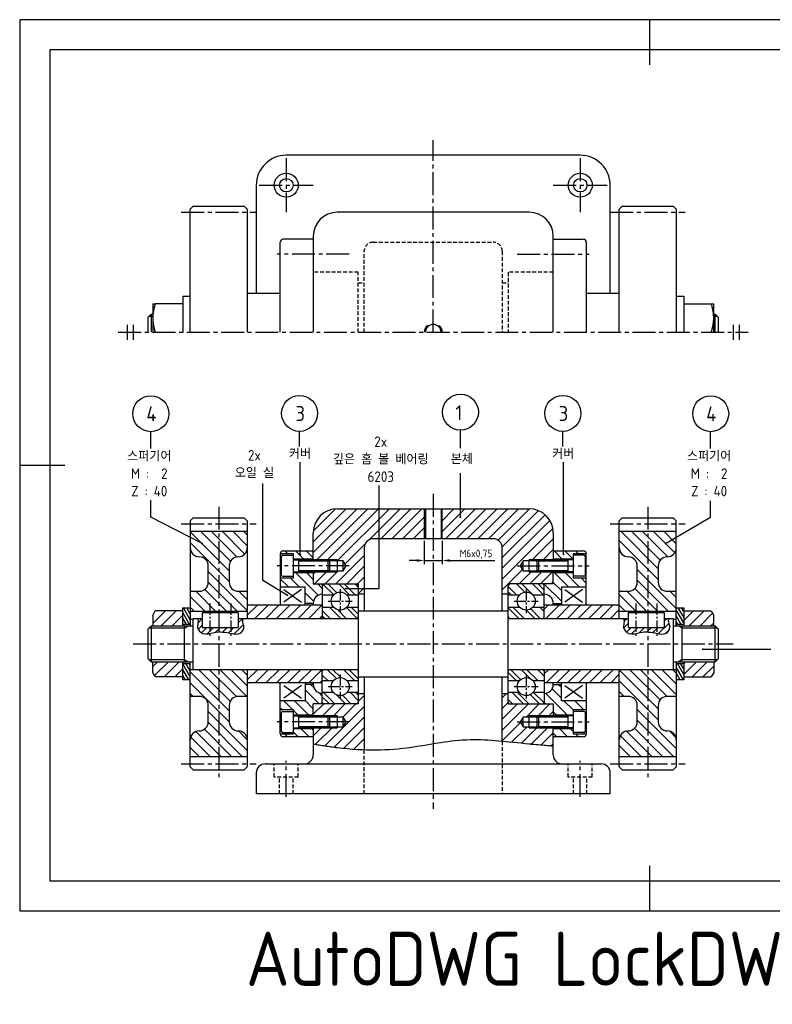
# Model space of a CAD drawing. Header units: millimetres. Extents: x 0 to 604, y -31 to 297.
# Tile 1 of 2: x 0 to 251, y -31 to 297. Entities that reach past the tile are written whole.
import ezdxf
from ezdxf.enums import TextEntityAlignment as Align

# ---------------------------------------------------------------- set-up
doc = ezdxf.new("R2010")
doc.units = ezdxf.units.MM
doc.header["$LTSCALE"] = 0.4
doc.linetypes.add('CENTER2', pattern=[28.575, 19.05, -3.175, 3.175, -3.175])
doc.linetypes.add('HIDDEN2', pattern=[4.7625, 3.175, -1.5875])
for name, color, linetype in [('가는선', 1, 'Continuous'), ('문자', 2, 'Continuous'), ('숨은선', 2, 'HIDDEN2'), ('외형선', 3, 'Continuous'), ('윤곽선', 5, 'Continuous'), ('중심선', 1, 'CENTER2')]:
    doc.layers.add(name, color=color, linetype=linetype)
doc.styles.get("Standard").update_dxf_attribs({"font": 'isocp.shx', "bigfont": 'whgtxt.shx'})
doc.dimstyles.new('ISO-25', dxfattribs={"dimtxt": 2.5, "dimasz": 2.5, "dimexe": 1.25, "dimexo": 0.625, "dimtad": 1, "dimdec": 4, "dimtxsty": 'Standard', "dimcen": 2.5, "dimadec": 4, "dimazin": 2, "dimtfac": 1, "dimtdec": 4, "dimtmove": 0, "dimatfit": 3, "dimfxl": 0, "dimarcsym": 0})
pattern_1 = [(135, (-563.7092, -13.001), (-2.694077, -2.694077), []), (135, (-563.7092, -11.205), (-2.694077, -2.694077), [])]
pattern_2 = [(45, (-563.7092, -13.001), (-1.796051, 1.796051), [])]
pattern_3 = [(45, (-563.7092, -13.001), (-1.122532, 1.122532), [])]

# ---------------------------------------------------------------- blocks, each defined once
blk = doc.blocks.new('*D4')
at = {"color": 0, "lineweight": -2, "transparency": 16777216}
for p, q in [((134.87, 123.38), (134.87, 115.53)), ((140.87, 123.38), (140.87, 115.53)), ((132.37, 116.78), (129.87, 116.78)), ((134.87, 116.78), (140.87, 116.78)), ((143.37, 116.78), (158.35, 116.78))]:
    blk.add_line(p, q, dxfattribs=at)
at = {"color": 0, "transparency": 16777216}
for points in [[(132.37, 117.2), (132.37, 116.36), (134.87, 116.78)], [(143.37, 117.2), (143.37, 116.36), (140.87, 116.78)]]:
    blk.add_solid(points, dxfattribs=at)
at = {"layer": 'Defpoints', "color": 0, "transparency": 16777216}
for p in [(134.87, 124.01), (140.87, 124.01), (140.87, 116.78)]:
    blk.add_point(p, dxfattribs=at)
at = {"color": 0, "transparency": 16777216, "insert": (152.11, 118.84), "char_height": 2.5, "attachment_point": 5}
blk.add_mtext('M6x0,75', dxfattribs=at)
blk = doc.blocks.new('_DotSmall')
at = {"color": 0, "linetype": 'ByBlock', "const_width": 0.5}
blk.add_lwpolyline([(-0.0625, 0, 1), (0.0625, 0, 1)], format="xyb", close=True, dxfattribs=at)
blk = doc.blocks.new('*U3')
at = {"layer": '가는선'}
h = blk.add_hatch(dxfattribs=at)
h.set_pattern_fill('ANSI31', color=256, scale=0.8)
edge = h.paths.add_edge_path()
edge.add_line((114.86754, 72.50577), (112.86754, 72.50577))
edge.add_line((112.86754, 72.50577), (112.86754, 69.00577))
edge.add_line((112.86754, 69.00577), (97.86754, 69.00577))
edge.add_line((97.86754, 69.00577), (97.86754, 65.00577))
edge.add_line((97.86754, 65.00577), (102.83812, 65.00577))
edge.add_line((102.83812, 65.00577), (105.86754, 65.00577))
edge.add_line((105.86754, 65.00577), (105.86754, 64.62677))
edge.add_line((105.86754, 64.62677), (107.86754, 64.62677))
edge.add_line((107.86754, 64.62677), (108.84153, 63.00577))
edge.add_line((108.84153, 63.00577), (107.86754, 61.38477))
edge.add_line((107.86754, 61.38477), (105.86754, 61.38477))
edge.add_line((105.86754, 61.38477), (105.86754, 61.00577))
edge.add_line((105.86754, 61.00577), (97.86754, 61.00577))
edge.add_line((97.86754, 61.00577), (97.86754, 55.51871))
edge.add_spline(control_points=[(97.86754, 55.51871), (97.86754, 55.51871), (97.91641, 55.51072), (98.19633, 55.46512), (98.54491, 55.40828), (99.5062, 55.25421), (100.09275, 55.16104), (101.38936, 54.96178), (102.07336, 54.85917), (103.40552, 54.66856), (104.03324, 54.58197), (104.89599, 54.46896), (105.1181, 54.44038), (105.46527, 54.39657), (105.58976, 54.38103), (105.76539, 54.35936), (105.81646, 54.35308), (105.86754, 54.34684)], knot_values=[9.082205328, 9.082205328, 9.082205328, 9.082205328, 9.236153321, 9.236153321, 9.523112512, 9.523112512, 9.790940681, 9.790940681, 10.030859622, 10.030859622, 10.227233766, 10.227233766, 10.294760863, 10.294760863, 10.33241968, 10.33241968, 10.347854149, 10.347854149, 10.347854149, 10.347854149], degree=3, periodic=0)
edge.add_spline(control_points=[(105.86754, 54.34684), (109.08463, 53.95358), (112.04542, 53.71341), (114.86754, 53.6114)], knot_values=[8.085874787, 8.085874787, 8.085874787, 8.085874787, 9.082205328, 9.082205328, 9.082205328, 9.082205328], degree=3, periodic=0)
edge.add_line((114.86754, 53.6114), (114.86754, 72.50577))
h.paths.add_polyline_path([(105.86754, 61.38477), (103.21712, 61.38477), (102.83812, 61.00577), (105.86754, 61.00577)], flags=17)
h.paths.add_polyline_path([(105.86754, 65.00577), (102.83812, 65.00577), (103.21712, 64.62677), (105.86754, 64.62677)], flags=17)
h.paths.add_polyline_path([(114.86754, 121.00577, -0.414213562), (117.86754, 124.00577), (134.86754, 124.00577), (134.86754, 134.00577), (105.86754, 134.00577, 0.414213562), (97.86754, 126.00577), (97.86754, 117.00577), (102.83812, 117.00577), (105.86754, 117.00577), (105.86754, 116.62677), (107.86754, 116.62677), (108.84153, 115.00577), (107.86754, 113.38477), (105.86754, 113.38477), (105.86754, 113.00577), (97.86754, 113.00577), (97.86754, 109.00577), (112.86754, 109.00577), (112.86754, 105.50577), (114.86754, 105.50577)])
h.paths.add_polyline_path([(105.86754, 113.38477), (103.21712, 113.38477), (102.83812, 113.00577), (105.86754, 113.00577)], flags=17)
h.paths.add_polyline_path([(105.86754, 117.00577), (102.83812, 117.00577), (103.21712, 116.62677), (105.86754, 116.62677)], flags=17)
h.paths.add_polyline_path([(135.27354, 134.00577), (134.86754, 134.00577), (134.86754, 124.00577), (135.27354, 124.00577)])
h.paths.add_polyline_path([(140.86754, 134.00577), (140.46154, 134.00577), (140.46154, 124.00577), (140.86754, 124.00577)])
h.paths.add_polyline_path([(169.86754, 134.00577), (140.86754, 134.00577), (140.86754, 124.00577), (157.86754, 124.00577, -0.414213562), (160.86754, 121.00577), (160.86754, 105.50577), (162.86754, 105.50577), (162.86754, 109.00577), (177.86754, 109.00577), (177.86754, 113.00577), (172.89695, 113.00577), (169.86754, 113.00577), (169.86754, 113.38477), (167.86754, 113.38477), (166.89354, 115.00577), (167.86754, 116.62677), (169.86754, 116.62677), (169.86754, 117.00577), (177.86754, 117.00577), (177.86754, 126.00577, 0.414213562)])
h.paths.add_polyline_path([(172.89695, 117.00577), (169.86754, 117.00577), (169.86754, 116.62677), (172.51795, 116.62677)], flags=17)
h.paths.add_polyline_path([(172.51795, 113.38477), (169.86754, 113.38477), (169.86754, 113.00577), (172.89695, 113.00577)], flags=17)
edge = h.paths.add_edge_path()
edge.add_line((177.86754, 69.00577), (162.86754, 69.00577))
edge.add_line((162.86754, 69.00577), (162.86754, 72.50577))
edge.add_line((162.86754, 72.50577), (160.86754, 72.50577))
edge.add_line((160.86754, 72.50577), (160.86754, 56.49964))
edge.add_spline(control_points=[(160.86754, 56.49964), (163.66739, 56.23372), (166.60801, 55.89847), (169.86754, 55.58105)], knot_values=[1.262456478, 1.262456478, 1.262456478, 1.262456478, 2.254709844, 2.254709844, 2.254709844, 2.254709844], degree=3, periodic=0)
edge.add_spline(control_points=[(169.86754, 55.58105), (169.94216, 55.57378), (170.01678, 55.56654), (170.23836, 55.54512), (170.3852, 55.53103), (170.81225, 55.49036), (171.09138, 55.46418), (172.40024, 55.34344), (173.38449, 55.25902), (175.09001, 55.12232), (175.80868, 55.06936), (176.99202, 54.98575), (177.42709, 54.95725), (177.79923, 54.93298), (177.86754, 54.92861), (177.86754, 54.92861)], knot_values=[0, 0, 0, 0, 0.022492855, 0.022492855, 0.06680509, 0.06680509, 0.151623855, 0.151623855, 0.468173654, 0.468173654, 0.76542817, 0.76542817, 1.080546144, 1.080546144, 1.262456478, 1.262456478, 1.262456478, 1.262456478], degree=3, periodic=0)
edge.add_line((177.86754, 54.92861), (177.86754, 61.00577))
edge.add_line((177.86754, 61.00577), (172.89695, 61.00577))
edge.add_line((172.89695, 61.00577), (169.86754, 61.00577))
edge.add_line((169.86754, 61.00577), (169.86754, 61.38477))
edge.add_line((169.86754, 61.38477), (167.86754, 61.38477))
edge.add_line((167.86754, 61.38477), (166.89354, 63.00577))
edge.add_line((166.89354, 63.00577), (167.86754, 64.62677))
edge.add_line((167.86754, 64.62677), (169.86754, 64.62677))
edge.add_line((169.86754, 64.62677), (169.86754, 65.00577))
edge.add_line((169.86754, 65.00577), (177.86754, 65.00577))
edge.add_line((177.86754, 65.00577), (177.86754, 69.00577))
h.paths.add_polyline_path([(172.89695, 65.00577), (169.86754, 65.00577), (169.86754, 64.62677), (172.51795, 64.62677)], flags=17)
h.paths.add_polyline_path([(172.51795, 61.38477), (169.86754, 61.38477), (169.86754, 61.00577), (172.89695, 61.00577)], flags=17)
h = blk.add_hatch(dxfattribs=at)
h.set_pattern_fill('ANSI31', color=256, scale=0.8, angle=90)
h.paths.add_polyline_path([(75.86754, 57.00577, 0.414213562), (72.86754, 60.00577, -0.414213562), (69.86754, 63.00577), (69.86754, 68.50577, -0.414213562), (72.86754, 71.50577), (75.86754, 71.50577), (75.86754, 80.50577), (66.36754, 80.50577), (66.36754, 51.50577), (75.86754, 51.50577)])
h.paths.add_polyline_path([(66.36754, 80.50577), (56.86754, 80.50577), (56.86754, 71.50577), (59.86754, 71.50577, -0.414213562), (62.86754, 68.50577), (62.86754, 63.00577, -0.414213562), (59.86754, 60.00577, 0.414213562), (56.86754, 57.00577), (56.86754, 51.50577), (66.36754, 51.50577)])
h.paths.add_polyline_path([(66.36754, 126.50577), (56.86754, 126.50577), (56.86754, 121.00577, 0.414213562), (59.86754, 118.00577, -0.414213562), (62.86754, 115.00577), (62.86754, 109.50577, -0.414213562), (59.86754, 106.50577), (56.86754, 106.50577), (56.86754, 99.80577), (66.36754, 99.80577)])
h.paths.add_polyline_path([(75.86754, 106.50577), (72.86754, 106.50577, -0.414213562), (69.86754, 109.50577), (69.86754, 115.00577, -0.414213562), (72.86754, 118.00577, 0.414213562), (75.86754, 121.00577), (75.86754, 126.50577), (66.36754, 126.50577), (66.36754, 99.80577), (75.86754, 99.80577)])
h = blk.add_hatch(dxfattribs=at)
h.set_pattern_fill('ANSI31', color=256, scale=0.8, angle=90)
h.paths.add_polyline_path([(218.86754, 57.00577, 0.414213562), (215.86754, 60.00577, -0.414213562), (212.86754, 63.00577), (212.86754, 68.50577, -0.414213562), (215.86754, 71.50577), (218.86754, 71.50577), (218.86754, 80.50577), (209.36754, 80.50577), (209.36754, 51.50577), (218.86754, 51.50577)])
h.paths.add_polyline_path([(209.36754, 80.50577), (199.86754, 80.50577), (199.86754, 71.50577), (202.86754, 71.50577, -0.414213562), (205.86754, 68.50577), (205.86754, 63.00577, -0.414213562), (202.86754, 60.00577, 0.414213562), (199.86754, 57.00577), (199.86754, 51.50577), (209.36754, 51.50577)])
h.paths.add_polyline_path([(209.36754, 126.50577), (199.86754, 126.50577), (199.86754, 121.00577, 0.414213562), (202.86754, 118.00577, -0.414213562), (205.86754, 115.00577), (205.86754, 109.50577, -0.414213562), (202.86754, 106.50577), (199.86754, 106.50577), (199.86754, 99.80577), (209.36754, 99.80577)])
h.paths.add_polyline_path([(218.86754, 106.50577), (215.86754, 106.50577, -0.414213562), (212.86754, 109.50577), (212.86754, 115.00577, -0.414213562), (215.86754, 118.00577, 0.414213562), (218.86754, 121.00577), (218.86754, 126.50577), (209.36754, 126.50577), (209.36754, 99.80577), (218.86754, 99.80577)])
h = blk.add_hatch(dxfattribs=at)
h.set_pattern_fill('ANSI31', color=256, scale=0.8, angle=90)
h.paths.add_polyline_path([(97.86754, 60.75577), (91.26754, 60.75577), (91.26754, 59.00577), (86.86754, 59.00577, 0.414213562), (87.86754, 58.00577), (97.86754, 58.00577)])
h.paths.add_polyline_path([(97.86754, 69.00577), (100.86754, 69.00577), (100.86754, 72.50577, -0.414213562), (97.86754, 75.50577), (95.16754, 75.50577), (95.16754, 70.00577), (86.86754, 70.00577), (86.86754, 67.00577), (91.26754, 67.00577), (91.26754, 65.25577), (97.86754, 65.25577)])
h.paths.add_polyline_path([(97.86754, 112.75577), (91.26754, 112.75577), (91.26754, 111.00577), (86.86754, 111.00577), (86.86754, 108.00577), (95.16754, 108.00577), (95.16754, 102.50577), (97.86754, 102.50577, -0.414213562), (100.86754, 105.50577), (100.86754, 109.00577), (97.86754, 109.00577)])
h.paths.add_polyline_path([(97.86754, 120.00577), (87.86754, 120.00577, 0.414213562), (86.86754, 119.00577), (91.26754, 119.00577), (91.26754, 117.25577), (97.86754, 117.25577)])
h = blk.add_hatch(dxfattribs=at)
h.set_pattern_fill('ANSI31', color=256, scale=0.8, angle=90)
h.paths.add_polyline_path([(184.46754, 60.75577), (177.86754, 60.75577), (177.86754, 58.00577), (187.86754, 58.00577, 0.414213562), (188.86754, 59.00577), (184.46754, 59.00577)])
h.paths.add_polyline_path([(188.86754, 70.00577), (180.56754, 70.00577), (180.56754, 75.50577), (177.86754, 75.50577, -0.414213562), (174.86754, 72.50577), (174.86754, 69.00577), (177.86754, 69.00577), (177.86754, 65.25577), (184.46754, 65.25577), (184.46754, 67.00577), (188.86754, 67.00577)])
h.paths.add_polyline_path([(188.86754, 111.00577), (184.46754, 111.00577), (184.46754, 112.75577), (177.86754, 112.75577), (177.86754, 109.00577), (174.86754, 109.00577), (174.86754, 105.50577, -0.414213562), (177.86754, 102.50577), (180.56754, 102.50577), (180.56754, 108.00577), (188.86754, 108.00577)])
h.paths.add_polyline_path([(184.46754, 119.00577), (188.86754, 119.00577, 0.414213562), (187.86754, 120.00577), (177.86754, 120.00577), (177.86754, 117.25577), (184.46754, 117.25577)])
h = blk.add_hatch(dxfattribs=at)
h.set_pattern_fill('ANSI32', color=256, scale=0.4, angle=90)
h.set_pattern_definition(pattern_1)
h.paths.add_polyline_path([(112.86754, 108.40577, 0.414213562), (112.26754, 109.00577), (101.46754, 109.00577, 0.414213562), (100.86754, 108.40577), (100.86754, 105.25677), (104.6458, 105.25677, -0.445147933), (109.08927, 105.25677), (112.86754, 105.25677)])
h.paths.add_polyline_path([(112.86754, 101.25477), (109.08927, 101.25477, -0.445147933), (104.6458, 101.25477), (100.86754, 101.25477), (100.86754, 98.10577, 0.414213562), (101.46754, 97.50577), (112.26754, 97.50577, 0.414213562), (112.86754, 98.10577)])
h.paths.add_polyline_path([(112.86754, 79.90577, 0.414213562), (112.26754, 80.50577), (101.46754, 80.50577, 0.414213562), (100.86754, 79.90577), (100.86754, 76.75677), (104.6458, 76.75677, -0.445147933), (109.08927, 76.75677), (112.86754, 76.75677)])
h.paths.add_polyline_path([(112.86754, 72.75477), (109.08927, 72.75477, -0.445147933), (104.6458, 72.75477), (100.86754, 72.75477), (100.86754, 69.60577, 0.414213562), (101.46754, 69.00577), (112.26754, 69.00577, 0.414213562), (112.86754, 69.60577)])
h = blk.add_hatch(dxfattribs=at)
h.set_pattern_fill('ANSI32', color=256, scale=0.4, angle=90)
h.set_pattern_definition(pattern_1)
h.paths.add_polyline_path([(174.86754, 108.40577, 0.414213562), (174.26754, 109.00577), (163.46754, 109.00577, 0.414213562), (162.86754, 108.40577), (162.86754, 105.25677), (166.6458, 105.25677, -0.445147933), (171.08927, 105.25677), (174.86754, 105.25677)])
h.paths.add_polyline_path([(174.86754, 101.25477), (171.08927, 101.25477, -0.445147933), (166.6458, 101.25477), (162.86754, 101.25477), (162.86754, 98.10577, 0.414213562), (163.46754, 97.50577), (174.26754, 97.50577, 0.414213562), (174.86754, 98.10577)])
h.paths.add_polyline_path([(174.86754, 79.90577, 0.414213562), (174.26754, 80.50577), (163.46754, 80.50577, 0.414213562), (162.86754, 79.90577), (162.86754, 76.75677), (166.6458, 76.75677, -0.445147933), (171.08927, 76.75677), (174.86754, 76.75677)])
h.paths.add_polyline_path([(174.86754, 72.75477), (171.08927, 72.75477, -0.445147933), (166.6458, 72.75477), (162.86754, 72.75477), (162.86754, 69.60577, 0.414213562), (163.46754, 69.00577), (174.26754, 69.00577, 0.414213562), (174.86754, 69.60577)])
h = blk.add_hatch(dxfattribs=at)
h.set_pattern_fill('ANSI31', color=256, scale=0.8)
h.set_pattern_definition(pattern_2)
h.paths.add_polyline_path([(100.86754, 102.00577), (75.86754, 102.00577), (75.86754, 97.50577), (100.86754, 97.50577)])
h.paths.add_polyline_path([(100.86754, 80.50577), (75.86754, 80.50577), (75.86754, 76.00577), (100.86754, 76.00577)])
h.paths.add_polyline_path([(199.86754, 80.50577), (174.86754, 80.50577), (174.86754, 76.00577), (199.86754, 76.00577)])
h.paths.add_polyline_path([(199.86754, 102.00577), (174.86754, 102.00577), (174.86754, 97.50577), (199.86754, 97.50577)])
h = blk.add_hatch(dxfattribs=at)
h.set_pattern_fill('ANSI31', color=256, scale=0.8)
h.set_pattern_definition(pattern_2)
h.paths.add_polyline_path([(54.36754, 99.97542), (45.21604, 99.97542), (44.36754, 98.50577), (44.36754, 95.00585), (44.36758, 95.00577), (54.36749, 95.00577), (54.36754, 95.00585)])
h.paths.add_polyline_path([(54.36754, 83.00568), (54.36749, 83.00577), (44.36758, 83.00577), (44.36754, 83.00568), (44.36754, 79.50577), (45.21604, 78.03611), (54.36754, 78.03611)])
h.paths.add_polyline_path([(231.36754, 98.50577), (230.51903, 99.97542), (221.36754, 99.97542), (221.36754, 95.00585), (221.36758, 95.00577), (231.36749, 95.00577), (231.36754, 95.00585)])
h.paths.add_polyline_path([(231.36754, 83.00568), (231.36749, 83.00577), (221.36758, 83.00577), (221.36754, 83.00568), (221.36754, 78.03611), (230.51903, 78.03611), (231.36754, 79.50577)])
h = blk.add_hatch(dxfattribs=at)
h.set_pattern_fill('ANSI31', color=256, scale=0.3, angle=75)
h.set_pattern_definition([(120, (-563.7092, -13.001), (-0.8248892, -0.47625), [])])
h.paths.add_polyline_path([(56.86754, 101.00577), (54.36754, 101.00577), (54.36754, 95.50577), (56.86754, 95.50577)])
h.paths.add_polyline_path([(56.86754, 82.50577), (54.36754, 82.50577), (54.36754, 77.00577), (56.86754, 77.00577)])
h.paths.add_polyline_path([(221.36754, 101.00577), (218.86754, 101.00577), (218.86754, 95.50577), (221.36754, 95.50577)])
h.paths.add_polyline_path([(221.36754, 82.50577), (218.86754, 82.50577), (218.86754, 77.00577), (221.36754, 77.00577)])
h = blk.add_hatch(dxfattribs=at)
h.set_pattern_fill('ANSI31', color=256, scale=0.5)
h.set_pattern_definition(pattern_3)
edge = h.paths.add_edge_path()
edge.add_spline(control_points=[(59.31251, 97.50577), (59.42594, 97.14701), (59.63043, 96.15852), (58.80867, 94.20586), (61.34673, 91.67319), (65.50325, 93.35087), (69.47676, 92.74957), (73.4564, 91.88112), (75.19667, 94.36955), (74.24701, 96.079), (74.33918, 97.07492), (74.42234, 97.50577)], knot_values=[0.913501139, 0.913501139, 0.913501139, 0.913501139, 2.029845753, 3.964561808, 6.659114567, 10.393840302, 16.089121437, 19.091788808, 21.478032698, 23.195214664, 24.488670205, 24.488670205, 24.488670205, 24.488670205], degree=3, periodic=0)
edge.add_line((74.42234, 97.50577), (72.86754, 97.50577))
edge.add_line((72.86754, 97.50577), (72.86754, 94.50577))
edge.add_line((72.86754, 94.50577), (60.86754, 94.50577))
edge.add_line((60.86754, 94.50577), (60.86754, 97.50577))
edge.add_line((60.86754, 97.50577), (59.31251, 97.50577))
h = blk.add_hatch(dxfattribs=at)
h.set_pattern_fill('ANSI31', color=256, scale=0.5)
h.set_pattern_definition(pattern_3)
edge = h.paths.add_edge_path()
edge.add_spline(control_points=[(201.31251, 97.50577), (201.42594, 97.14701), (201.63043, 96.15852), (200.80867, 94.20586), (203.34673, 91.67319), (207.50325, 93.35087), (211.47676, 92.74957), (215.4564, 91.88112), (217.19667, 94.36955), (216.24701, 96.079), (216.33918, 97.07492), (216.42234, 97.50577)], knot_values=[0.913501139, 0.913501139, 0.913501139, 0.913501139, 2.029845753, 3.964561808, 6.659114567, 10.393840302, 16.089121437, 19.091788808, 21.478032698, 23.195214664, 24.488670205, 24.488670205, 24.488670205, 24.488670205], degree=3, periodic=0)
edge.add_line((216.42234, 97.50577), (214.86754, 97.50577))
edge.add_line((214.86754, 97.50577), (214.86754, 94.50577))
edge.add_line((214.86754, 94.50577), (202.86754, 94.50577))
edge.add_line((202.86754, 94.50577), (202.86754, 97.50577))
edge.add_line((202.86754, 97.50577), (201.31251, 97.50577))
for points in [[(43.66934, 154.05572), (43.66934, 159.70375)], [(93.31118, 154.74485), (93.31118, 159.81279)], [(146.91631, 154.19979), (146.91631, 160.21532)], [(181.06809, 154.74485), (181.06809, 159.81279)], [(230.29921, 154.05572), (230.29921, 159.70375)]]:
    blk.add_lwpolyline(points)
at = {"layer": 'Defpoints'}
blk.add_lwpolyline([(0, 0), (420, 0), (420, 297), (0, 297)], close=True, dxfattribs=at)
at = {"layer": '가는선'}
for p, q in [((44.36754, 198.08315), (43.11654, 198.08315)), ((232.61854, 198.08315), (231.36754, 198.08315)), ((35.86754, 195.33415), (35.86754, 190.33415)), ((37.86754, 195.33415), (37.86754, 190.33415)), ((237.86754, 195.33415), (237.86754, 190.33415)), ((239.86754, 195.33415), (239.86754, 190.33415)), ((134.86754, 134.00577), (134.86754, 124.00577)), ((140.86754, 124.00577), (140.86754, 134.00577)), ((103.25612, 116.58777), (93.01754, 116.58777)), ((105.86754, 117.00577), (97.86754, 117.00577)), ((177.86754, 117.00577), (169.86754, 117.00577)), ((182.71754, 116.58777), (172.47895, 116.58777)), ((93.01754, 113.42377), (103.25612, 113.42377)), ((97.86754, 113.00577), (105.86754, 113.00577)), ((169.86754, 113.00577), (177.86754, 113.00577)), ((172.47895, 113.42377), (182.71754, 113.42377)), ((54.86754, 94.25477), (43.11654, 94.25477)), ((54.86754, 94.25477), (56.16831, 95.00577)), ((220.86754, 94.25477), (219.56677, 95.00577)), ((232.61854, 94.25477), (220.86754, 94.25477)), ((43.11654, 83.75677), (54.86754, 83.75677)), ((54.86754, 83.75677), (56.16831, 83.00577)), ((220.86754, 83.75677), (219.56677, 83.00577)), ((220.86754, 83.75677), (232.61854, 83.75677)), ((103.25612, 64.58777), (93.01754, 64.58777)), ((105.86754, 65.00577), (97.86754, 65.00577)), ((177.86754, 65.00577), (169.86754, 65.00577)), ((182.71754, 64.58777), (172.47895, 64.58777)), ((93.01754, 61.42377), (103.25612, 61.42377)), ((97.86754, 61.00577), (105.86754, 61.00577)), ((169.86754, 61.00577), (177.86754, 61.00577)), ((172.47895, 61.42377), (182.71754, 61.42377))]:
    blk.add_line(p, q, dxfattribs=at)
for start, end in [(129.3010834, 180), (0, 50.0660928)]:
    blk.add_arc((137.86754, 192.83415), 3, start, end, dxfattribs=at)
for points, knots in [([(59.31251, 97.50577), (59.42594, 97.14701), (59.63043, 96.15852), (58.80867, 94.20586), (61.34673, 91.67319), (65.50325, 93.35087), (69.47676, 92.74957), (73.4564, 91.88112), (75.19667, 94.36955), (74.24701, 96.079), (74.33918, 97.07492), (74.42234, 97.50577)], [0.913501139, 0.913501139, 0.913501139, 0.913501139, 2.029845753, 3.964561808, 6.659114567, 10.393840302, 16.089121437, 19.091788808, 21.478032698, 23.195214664, 24.488670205, 24.488670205, 24.488670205, 24.488670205]), ([(201.31251, 97.50577), (201.42594, 97.14701), (201.63043, 96.15852), (200.80867, 94.20586), (203.34673, 91.67319), (207.50325, 93.35087), (211.47676, 92.74957), (215.4564, 91.88112), (217.19667, 94.36955), (216.24701, 96.079), (216.33918, 97.07492), (216.42234, 97.50577)], [0.913501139, 0.913501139, 0.913501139, 0.913501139, 2.029845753, 3.964561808, 6.659114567, 10.393840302, 16.089121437, 19.091788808, 21.478032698, 23.195214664, 24.488670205, 24.488670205, 24.488670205, 24.488670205]), ([(177.86754, 54.92861), (177.86754, 54.92861), (177.79923, 54.93298), (177.42709, 54.95725), (176.99202, 54.98575), (175.80868, 55.06936), (175.09001, 55.12232), (173.38449, 55.25902), (172.40024, 55.34344), (171.09138, 55.46418), (170.81225, 55.49036), (170.3852, 55.53103), (170.23836, 55.54512), (170.01678, 55.56654), (169.94216, 55.57378), (169.86754, 55.58105), (162.36054, 56.3121), (156.5451, 57.13773), (143.06538, 56.82835), (137.72127, 55.45787), (122.57324, 53.35785), (115.32877, 53.19029), (105.86754, 54.34684), (105.81646, 54.35308), (105.76539, 54.35936), (105.58976, 54.38103), (105.46527, 54.39657), (105.1181, 54.44038), (104.89599, 54.46896), (104.03324, 54.58197), (103.40552, 54.66856), (102.07336, 54.85917), (101.38936, 54.96178), (100.09275, 55.16104), (99.5062, 55.25421), (98.54491, 55.40828), (98.19633, 55.46512), (97.91641, 55.51072), (97.86754, 55.51871), (97.86754, 55.51871)], [0, 0, 0, 0, 0.181910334, 0.181910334, 0.497028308, 0.497028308, 0.794282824, 0.794282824, 1.110832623, 1.110832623, 1.195651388, 1.195651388, 1.239963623, 1.239963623, 1.262456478, 1.262456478, 1.262456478, 3.547708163, 3.547708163, 6.152068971, 6.152068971, 9.082205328, 9.082205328, 9.082205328, 9.097639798, 9.097639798, 9.135298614, 9.135298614, 9.202825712, 9.202825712, 9.399199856, 9.399199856, 9.639118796, 9.639118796, 9.906946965, 9.906946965, 10.193906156, 10.193906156, 10.347854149, 10.347854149, 10.347854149, 10.347854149])]:
    blk.add_open_spline(points, degree=3, knots=knots, dxfattribs=at)
at = {"layer": '숨은선'}
for p, q in [((117.86754, 222.83415), (157.86754, 222.83415)), ((114.86754, 192.83415), (114.86754, 219.83415)), ((160.86754, 219.83415), (160.86754, 192.83415)), ((112.86754, 212.83415), (97.86754, 212.83415)), ((112.86754, 192.83415), (112.86754, 212.83415)), ((162.86754, 212.83415), (162.86754, 192.83415)), ((177.86754, 212.83415), (162.86754, 212.83415)), ((112.86754, 209.33415), (114.86754, 209.33415)), ((160.86754, 209.33415), (162.86754, 209.33415)), ((160.86754, 56.49795), (160.86754, 39.00577)), ((114.86754, 39.00577), (114.86754, 53.61129)), ((84.86754, 44.60577), (84.86754, 49.00577)), ((92.86754, 44.60577), (92.86754, 49.00577)), ((182.86754, 44.60577), (182.86754, 49.00577)), ((190.86754, 44.60577), (190.86754, 49.00577)), ((92.86754, 44.60577), (84.86754, 44.60577)), ((86.61754, 39.00577), (86.61754, 44.60577)), ((91.11754, 39.00577), (91.11754, 44.60577)), ((190.86754, 44.60577), (182.86754, 44.60577)), ((184.61754, 39.00577), (184.61754, 44.60577)), ((189.11754, 39.00577), (189.11754, 44.60577))]:
    blk.add_line(p, q, dxfattribs=at)
for centre, start, end in [((117.86754, 219.83415), 90, 180), ((157.86754, 219.83415), 0, 90)]:
    blk.add_arc(centre, 3, start, end, dxfattribs=at)
at = {"layer": '외형선'}
for p, q in [((210, 297), (210, 282)), ((186.86754, 251.83415), (88.86754, 251.83415)), ((78.86754, 241.83415), (78.86754, 205.83415)), ((196.86754, 205.83415), (196.86754, 241.83415)), ((56.86754, 233.83415), (57.86754, 234.83415)), ((56.86754, 192.83415), (56.86754, 233.83415)), ((57.86754, 234.83415), (74.86754, 234.83415)), ((74.86754, 234.83415), (75.86754, 233.83415)), ((75.86754, 233.83415), (75.86754, 192.83415)), ((199.86754, 233.83415), (200.86754, 234.83415)), ((199.86754, 192.83415), (199.86754, 233.83415)), ((200.86754, 234.83415), (217.86754, 234.83415)), ((217.86754, 234.83415), (218.86754, 233.83415)), ((218.86754, 233.83415), (218.86754, 192.83415)), ((169.86754, 232.83415), (105.86754, 232.83415)), ((97.86754, 223.83415), (87.86754, 223.83415)), ((97.86754, 224.83415), (97.86754, 192.83415)), ((177.86754, 192.83415), (177.86754, 224.83415)), ((177.86754, 223.83415), (187.86754, 223.83415)), ((86.86754, 192.83415), (86.86754, 222.83415)), ((188.86754, 222.83415), (188.86754, 192.83415)), ((54.36754, 204.83415), (54.36754, 192.83415)), ((54.36754, 204.83415), (56.86754, 204.83415)), ((75.86754, 205.83415), (86.86754, 205.83415)), ((188.86754, 205.83415), (199.86754, 205.83415)), ((218.86754, 204.83415), (221.36754, 204.83415)), ((221.36754, 204.83415), (221.36754, 192.83415)), ((44.36754, 202.33415), (44.36754, 192.83415)), ((54.36754, 202.33415), (45.21604, 202.33415)), ((221.36754, 202.33415), (230.51903, 202.33415)), ((231.36754, 192.83415), (231.36754, 202.33415)), ((42.86754, 197.83415), (43.86754, 198.83415)), ((42.86754, 192.83415), (42.86754, 197.83415)), ((43.86754, 198.83415), (43.86754, 192.83415)), ((43.86754, 198.83415), (44.36754, 198.83415)), ((231.36754, 198.83415), (231.86754, 198.83415)), ((231.86754, 192.83415), (231.86754, 198.83415)), ((232.86754, 197.83415), (231.86754, 198.83415)), ((232.86754, 197.83415), (232.86754, 192.83415)), ((0, 148.5), (15, 148.5)), ((105.86754, 134.00577), (169.86754, 134.00577)), ((135.27354, 134.00577), (135.27354, 124.00577)), ((140.46154, 134.00577), (140.46154, 124.00577)), ((56.86754, 130.00577), (57.86754, 131.00577)), ((56.86754, 130.00577), (56.86754, 95.00577)), ((57.86754, 131.00577), (74.86754, 131.00577)), ((74.86754, 131.00577), (75.86754, 130.00577)), ((75.86754, 130.00577), (75.86754, 97.50577)), ((199.86754, 130.00577), (200.86754, 131.00577)), ((199.86754, 97.50577), (199.86754, 130.00577)), ((200.86754, 131.00577), (217.86754, 131.00577)), ((217.86754, 131.00577), (218.86754, 130.00577)), ((218.86754, 95.00577), (218.86754, 130.00577)), ((56.86754, 126.50577), (75.86754, 126.50577)), ((97.86754, 117.00577), (97.86754, 126.00577)), ((177.86754, 126.00577), (177.86754, 117.00577)), ((199.86754, 126.50577), (218.86754, 126.50577)), ((157.86754, 124.00577), (117.86754, 124.00577)), ((91.26754, 119.00577), (86.86754, 119.00577)), ((86.86754, 119.00577), (86.86754, 102.00577)), ((87.66754, 118.50577), (91.26754, 118.50577)), ((87.86754, 120.00577), (97.86754, 120.00577)), ((91.26754, 111.00577), (91.26754, 119.00577)), ((114.86754, 121.00577), (114.86754, 100.00577)), ((160.86754, 100.00577), (160.86754, 121.00577)), ((177.86754, 120.00577), (187.86754, 120.00577)), ((184.46754, 119.00577), (184.46754, 111.00577)), ((188.86754, 119.00577), (184.46754, 119.00577)), ((188.06754, 118.50577), (184.46754, 118.50577)), ((188.86754, 102.00577), (188.86754, 119.00577)), ((62.86754, 109.50577), (62.86754, 115.00577)), ((69.86754, 115.00577), (69.86754, 109.50577)), ((87.26754, 111.90577), (87.26754, 118.10577)), ((97.86754, 117.25577), (91.26754, 117.25577)), ((91.36754, 117.00577), (102.83812, 117.00577)), ((93.01754, 113.00577), (93.01754, 117.00577)), ((102.83812, 113.00577), (102.83812, 117.00577)), ((103.26754, 116.57635), (102.83812, 117.00577)), ((107.86754, 116.62677), (103.21712, 116.62677)), ((103.26754, 116.57635), (103.26754, 113.43518)), ((105.86754, 117.00577), (105.86754, 113.00577)), ((108.84153, 115.00577), (107.86754, 116.62677)), ((107.86754, 113.38477), (107.86754, 116.62677)), ((107.86754, 113.38477), (108.84153, 115.00577)), ((167.86754, 116.62677), (166.89354, 115.00577)), ((166.89354, 115.00577), (167.86754, 113.38477)), ((172.51795, 116.62677), (167.86754, 116.62677)), ((167.86754, 113.38477), (167.86754, 116.62677)), ((169.86754, 113.00577), (169.86754, 117.00577)), ((172.46754, 116.57635), (172.89695, 117.00577)), ((172.46754, 113.43518), (172.46754, 116.57635)), ((172.89695, 117.00577), (172.89695, 113.00577)), ((184.36754, 117.00577), (172.89695, 117.00577)), ((184.46754, 117.25577), (177.86754, 117.25577)), ((182.71754, 117.00577), (182.71754, 113.00577)), ((188.46754, 118.10577), (188.46754, 111.90577)), ((205.86754, 109.50577), (205.86754, 115.00577)), ((212.86754, 115.00577), (212.86754, 109.50577)), ((91.26754, 112.75577), (97.86754, 112.75577)), ((91.36754, 113.00577), (102.83812, 113.00577)), ((97.86754, 113.00577), (97.86754, 109.00577)), ((103.26754, 113.43518), (102.83812, 113.00577)), ((103.21712, 113.38477), (107.86754, 113.38477)), ((167.86754, 113.38477), (172.51795, 113.38477)), ((172.46754, 113.43518), (172.89695, 113.00577)), ((184.36754, 113.00577), (172.89695, 113.00577)), ((177.86754, 109.00577), (177.86754, 113.00577)), ((177.86754, 112.75577), (184.46754, 112.75577)), ((86.86754, 111.00577), (91.26754, 111.00577)), ((87.66754, 111.50577), (91.26754, 111.50577)), ((97.86754, 109.00577), (112.86754, 109.00577)), ((100.86754, 109.00577), (100.86754, 97.50577)), ((112.86754, 109.00577), (112.86754, 69.00577)), ((177.86754, 109.00577), (162.86754, 109.00577)), ((162.86754, 69.00577), (162.86754, 109.00577)), ((174.86754, 97.50577), (174.86754, 109.00577)), ((188.06754, 111.50577), (184.46754, 111.50577)), ((184.46754, 111.00577), (188.86754, 111.00577)), ((56.86754, 106.50577), (59.86754, 106.50577)), ((72.86754, 106.50577), (75.86754, 106.50577)), ((86.86754, 108.00577), (95.16754, 108.00577)), ((88.08317, 107.127), (93.9519, 102.88454)), ((93.9519, 107.127), (88.08317, 102.88454)), ((95.16754, 102.00577), (95.16754, 108.00577)), ((100.86754, 105.50577), (100.86754, 105.50577)), ((104.6458, 105.25677), (100.86754, 105.25677)), ((112.86754, 105.25677), (109.08927, 105.25677)), ((114.86754, 105.50577), (112.86754, 105.50577)), ((162.86754, 105.50577), (160.86754, 105.50577)), ((166.6458, 105.25677), (162.86754, 105.25677)), ((174.86754, 105.25677), (171.08927, 105.25677)), ((174.86754, 105.50577), (174.86754, 105.50577)), ((180.56754, 108.00577), (180.56754, 102.00577)), ((180.56754, 108.00577), (188.86754, 108.00577)), ((181.78317, 107.127), (187.6519, 102.88454)), ((187.6519, 107.127), (181.78317, 102.88454)), ((199.86754, 106.50577), (202.86754, 106.50577)), ((215.86754, 106.50577), (218.86754, 106.50577)), ((75.86754, 102.00577), (100.86754, 102.00577)), ((97.86754, 102.50577), (95.16754, 102.50577)), ((97.86754, 102.50577), (97.86754, 102.00577)), ((174.86754, 102.00577), (199.86754, 102.00577)), ((177.86754, 102.00577), (177.86754, 102.50577)), ((177.86754, 102.50577), (180.56754, 102.50577)), ((44.36754, 98.50577), (45.21604, 99.97542)), ((44.36754, 98.50577), (44.36754, 95.00577)), ((54.36754, 99.97542), (45.21604, 99.97542)), ((54.36754, 101.00577), (56.86754, 101.00577)), ((54.36754, 95.00577), (54.36754, 101.00577)), ((75.86754, 99.80577), (56.86754, 99.80577)), ((60.86754, 99.50577), (60.86754, 94.50577)), ((60.86754, 99.50577), (72.86754, 99.50577)), ((72.86754, 99.50577), (72.86754, 94.50577)), ((100.86754, 101.25477), (104.6458, 101.25477)), ((109.08927, 101.25477), (112.86754, 101.25477)), ((112.86754, 100.00577), (162.86754, 100.00577)), ((162.86754, 101.25477), (166.6458, 101.25477)), ((171.08927, 101.25477), (174.86754, 101.25477)), ((218.86754, 99.80577), (199.86754, 99.80577)), ((202.86754, 99.50577), (202.86754, 94.50577)), ((202.86754, 99.50577), (214.86754, 99.50577)), ((214.86754, 99.50577), (214.86754, 94.50577)), ((218.86754, 101.00577), (221.36754, 101.00577)), ((221.36754, 101.00577), (221.36754, 95.00577)), ((221.36754, 99.97542), (230.51903, 99.97542)), ((230.51903, 99.97542), (231.36754, 98.50577)), ((231.36754, 95.00577), (231.36754, 98.50577)), ((56.86754, 95.50577), (54.36754, 95.50577)), ((57.86754, 97.12981), (56.86754, 97.12981)), ((57.86754, 97.50577), (60.86754, 97.50577)), ((57.86754, 80.50577), (57.86754, 97.50577)), ((72.86754, 97.50577), (112.86754, 97.50577)), ((162.86754, 97.50577), (202.86754, 97.50577)), ((214.86754, 97.50577), (217.86754, 97.50577)), ((217.86754, 97.50577), (217.86754, 80.50577)), ((218.86754, 97.12981), (217.86754, 97.12981)), ((221.36754, 95.50577), (218.86754, 95.50577)), ((42.86754, 94.00577), (43.86754, 95.00577)), ((42.86754, 84.00577), (42.86754, 94.00577)), ((43.86754, 95.00577), (57.86754, 95.00577)), ((43.86754, 95.00577), (43.86754, 83.00577)), ((44.36758, 95.00577), (44.36754, 95.00585)), ((54.36754, 95.00585), (54.36749, 95.00577)), ((54.86754, 95.00577), (54.86754, 83.00577)), ((60.86754, 94.50577), (72.86754, 94.50577)), ((202.86754, 94.50577), (214.86754, 94.50577)), ((217.86754, 95.00577), (231.86754, 95.00577)), ((220.86754, 83.00577), (220.86754, 95.00577)), ((221.36758, 95.00577), (221.36754, 95.00585)), ((231.36754, 95.00585), (231.36749, 95.00577)), ((231.86754, 83.00577), (231.86754, 95.00577)), ((232.86754, 94.00577), (231.86754, 95.00577)), ((232.86754, 94.00577), (232.86754, 84.00577)), ((42.86754, 84.00577), (43.86754, 83.00577)), ((43.86754, 83.00577), (57.86754, 83.00577)), ((44.36754, 83.00568), (44.36758, 83.00577)), ((44.36754, 79.50577), (44.36754, 83.00577)), ((54.36749, 83.00577), (54.36754, 83.00568)), ((54.36754, 77.00577), (54.36754, 83.00577)), ((54.36754, 82.50577), (56.86754, 82.50577)), ((56.86754, 48.00577), (56.86754, 83.00577)), ((217.86754, 83.00577), (231.86754, 83.00577)), ((218.86754, 83.00577), (218.86754, 48.00577)), ((218.86754, 82.50577), (221.36754, 82.50577)), ((221.36754, 83.00577), (221.36754, 77.00577)), ((221.36754, 83.00568), (221.36758, 83.00577)), ((231.36749, 83.00577), (231.36754, 83.00568)), ((231.36754, 83.00577), (231.36754, 79.50577)), ((232.86754, 84.00577), (231.86754, 83.00577)), ((45.21604, 78.03611), (44.36754, 79.50577)), ((56.86754, 80.50577), (112.86754, 80.50577)), ((75.86754, 80.50577), (75.86754, 48.00577)), ((100.86754, 69.00577), (100.86754, 80.50577)), ((162.86754, 80.50577), (218.86754, 80.50577)), ((174.86754, 80.50577), (174.86754, 69.00577)), ((199.86754, 48.00577), (199.86754, 80.50577)), ((231.36754, 79.50577), (230.51903, 78.03611)), ((54.36754, 78.03611), (45.21604, 78.03611)), ((56.86754, 77.00577), (54.36754, 77.00577)), ((100.86754, 76.00577), (75.86754, 76.00577)), ((86.86754, 59.00577), (86.86754, 76.00577)), ((95.16754, 76.00577), (95.16754, 70.00577)), ((97.86754, 75.50577), (95.16754, 75.50577)), ((97.86754, 76.00577), (97.86754, 75.50577)), ((100.86754, 76.75677), (104.6458, 76.75677)), ((109.08927, 76.75677), (112.86754, 76.75677)), ((112.86754, 78.00577), (162.86754, 78.00577)), ((114.86754, 78.00577), (114.86754, 53.61129)), ((160.86754, 56.49795), (160.86754, 78.00577)), ((162.86754, 76.75677), (166.6458, 76.75677)), ((171.08927, 76.75677), (174.86754, 76.75677)), ((199.86754, 76.00577), (174.86754, 76.00577)), ((177.86754, 75.50577), (177.86754, 76.00577)), ((177.86754, 75.50577), (180.56754, 75.50577)), ((180.56754, 70.00577), (180.56754, 76.00577)), ((188.86754, 76.00577), (188.86754, 59.00577)), ((221.36754, 77.00577), (218.86754, 77.00577)), ((221.36754, 78.03611), (230.51903, 78.03611)), ((88.08317, 75.127), (93.9519, 70.88454)), ((93.9519, 75.127), (88.08317, 70.88454)), ((104.6458, 72.75477), (100.86754, 72.75477)), ((100.86754, 72.50577), (100.86754, 72.50577)), ((112.86754, 72.75477), (109.08927, 72.75477)), ((112.86754, 72.50577), (114.86754, 72.50577)), ((160.86754, 72.50577), (162.86754, 72.50577)), ((166.6458, 72.75477), (162.86754, 72.75477)), ((174.86754, 72.75477), (171.08927, 72.75477)), ((174.86754, 72.50577), (174.86754, 72.50577)), ((181.78317, 75.127), (187.6519, 70.88454)), ((187.6519, 75.127), (181.78317, 70.88454)), ((59.86754, 71.50577), (56.86754, 71.50577)), ((75.86754, 71.50577), (72.86754, 71.50577)), ((95.16754, 70.00577), (86.86754, 70.00577)), ((97.86754, 65.00577), (97.86754, 69.00577)), ((112.86754, 69.00577), (97.86754, 69.00577)), ((162.86754, 69.00577), (177.86754, 69.00577)), ((177.86754, 69.00577), (177.86754, 65.00577)), ((188.86754, 70.00577), (180.56754, 70.00577)), ((202.86754, 71.50577), (199.86754, 71.50577)), ((218.86754, 71.50577), (215.86754, 71.50577)), ((62.86754, 63.00577), (62.86754, 68.50577)), ((69.86754, 68.50577), (69.86754, 63.00577)), ((91.26754, 67.00577), (86.86754, 67.00577)), ((87.26754, 59.90577), (87.26754, 66.10577)), ((87.66754, 66.50577), (91.26754, 66.50577)), ((91.26754, 59.00577), (91.26754, 67.00577)), ((184.46754, 67.00577), (184.46754, 59.00577)), ((188.86754, 67.00577), (184.46754, 67.00577)), ((188.06754, 66.50577), (184.46754, 66.50577)), ((188.46754, 66.10577), (188.46754, 59.90577)), ((205.86754, 63.00577), (205.86754, 68.50577)), ((212.86754, 68.50577), (212.86754, 63.00577)), ((97.86754, 65.25577), (91.26754, 65.25577)), ((91.36754, 65.00577), (102.83812, 65.00577)), ((93.01754, 61.00577), (93.01754, 65.00577)), ((102.83812, 61.00577), (102.83812, 65.00577)), ((103.26754, 64.57635), (102.83812, 65.00577)), ((107.86754, 64.62677), (103.21712, 64.62677)), ((103.26754, 64.57635), (103.26754, 61.43518)), ((105.86754, 65.00577), (105.86754, 61.00577)), ((108.84153, 63.00577), (107.86754, 64.62677)), ((107.86754, 61.38477), (107.86754, 64.62677)), ((107.86754, 61.38477), (108.84153, 63.00577)), ((167.86754, 64.62677), (166.89354, 63.00577)), ((166.89354, 63.00577), (167.86754, 61.38477)), ((172.51795, 64.62677), (167.86754, 64.62677)), ((167.86754, 61.38477), (167.86754, 64.62677)), ((169.86754, 61.00577), (169.86754, 65.00577)), ((172.46754, 64.57635), (172.89695, 65.00577)), ((172.46754, 61.43518), (172.46754, 64.57635)), ((172.89695, 65.00577), (172.89695, 61.00577)), ((184.36754, 65.00577), (172.89695, 65.00577)), ((184.46754, 65.25577), (177.86754, 65.25577)), ((182.71754, 65.00577), (182.71754, 61.00577)), ((87.66754, 59.50577), (91.26754, 59.50577)), ((91.26754, 60.75577), (97.86754, 60.75577)), ((91.36754, 61.00577), (102.83812, 61.00577)), ((97.86754, 61.00577), (97.86754, 52.00577)), ((103.26754, 61.43518), (102.83812, 61.00577)), ((103.21712, 61.38477), (107.86754, 61.38477)), ((167.86754, 61.38477), (172.51795, 61.38477)), ((172.46754, 61.43518), (172.89695, 61.00577)), ((184.36754, 61.00577), (172.89695, 61.00577)), ((177.86754, 52.00577), (177.86754, 61.00577)), ((177.86754, 60.75577), (184.46754, 60.75577)), ((188.06754, 59.50577), (184.46754, 59.50577)), ((86.86754, 59.00577), (91.26754, 59.00577)), ((97.86754, 58.00577), (87.86754, 58.00577)), ((187.86754, 58.00577), (177.86754, 58.00577)), ((184.46754, 59.00577), (188.86754, 59.00577)), ((56.86754, 51.50577), (75.86754, 51.50577)), ((199.86754, 51.50577), (218.86754, 51.50577)), ((56.86754, 48.00577), (57.86754, 47.00577)), ((57.86754, 47.00577), (74.86754, 47.00577)), ((74.86754, 47.00577), (75.86754, 48.00577)), ((78.86754, 46.00577), (78.86754, 39.00577)), ((81.86754, 49.00577), (193.86754, 49.00577)), ((196.86754, 39.00577), (196.86754, 46.00577)), ((199.86754, 48.00577), (200.86754, 47.00577)), ((200.86754, 47.00577), (217.86754, 47.00577)), ((217.86754, 47.00577), (218.86754, 48.00577)), ((196.86754, 39.00577), (78.86754, 39.00577)), ((210, 15), (210, 0))]:
    blk.add_line(p, q, dxfattribs=at)
for centre, radius in [((88.86754, 241.83415), 4), ((88.86754, 241.83415), 2.25), ((186.86754, 241.83415), 4), ((186.86754, 241.83415), 2.25), ((43.72084, 165.70353), 6), ((93.31118, 165.81279), 6), ((146.91631, 166.21532), 6), ((181.06809, 165.81279), 6), ((230.35071, 165.70353), 6), ((106.86754, 103.25577), 2.99), ((168.86754, 103.25577), 2.99), ((106.86754, 74.75577), 2.99), ((168.86754, 74.75577), 2.99)]:
    blk.add_circle(centre, radius, dxfattribs=at)
for centre, radius, start, end in [((88.86754, 241.83415), 10, 90, 180), ((186.86754, 241.83415), 10, 0, 90), ((105.86754, 224.83415), 8, 90, 180), ((169.86754, 224.83415), 8, 0, 90), ((87.86754, 222.83415), 1, 90, 180), ((187.86754, 222.83415), 1, 0, 90), ((137.86754, 192.83415), 2.594, 0, 180), ((105.86754, 126.00577), 8, 90, 180), ((169.86754, 126.00577), 8, 0, 90), ((117.86754, 121.00577), 3, 90, 180), ((157.86754, 121.00577), 3, 0, 90), ((59.86754, 121.00577), 3, 180, 270), ((72.86754, 121.00577), 3, 270, 0), ((87.86754, 119.00577), 1, 90, 180), ((87.66754, 118.10577), 0.4, 90, 180), ((187.86754, 119.00577), 1, 0, 90), ((188.06754, 118.10577), 0.4, 0, 90), ((202.86754, 121.00577), 3, 180, 270), ((215.86754, 121.00577), 3, 270, 0), ((59.86754, 115.00577), 3, 0, 90), ((72.86754, 115.00577), 3, 90, 180), ((91.36754, 117.10577), 0.1, 180, 270), ((184.36754, 117.10577), 0.1, 270, 0), ((202.86754, 115.00577), 3, 0, 90), ((215.86754, 115.00577), 3, 90, 180), ((87.66754, 111.90577), 0.4, 180, 270), ((91.36754, 112.90577), 0.1, 90, 180), ((184.36754, 112.90577), 0.1, 0, 90), ((188.06754, 111.90577), 0.4, 270, 0), ((59.86754, 109.50577), 3, 270, 0), ((72.86754, 109.50577), 3, 180, 270), ((101.46754, 108.40577), 0.6, 90, 180), ((112.26754, 108.40577), 0.6, 0, 90), ((163.46754, 108.40577), 0.6, 90, 180), ((174.26754, 108.40577), 0.6, 0, 90), ((202.86754, 109.50577), 3, 270, 0), ((215.86754, 109.50577), 3, 180, 270), ((100.86754, 102.50577), 3, 90, 180), ((174.86754, 102.50577), 3, 0, 90), ((101.46754, 98.10577), 0.6, 180, 270), ((112.26754, 98.10577), 0.6, 270, 0), ((163.46754, 98.10577), 0.6, 180, 270), ((174.26754, 98.10577), 0.6, 270, 0), ((101.46754, 79.90577), 0.6, 90, 180), ((112.26754, 79.90577), 0.6, 0, 90), ((163.46754, 79.90577), 0.6, 90, 180), ((174.26754, 79.90577), 0.6, 0, 90), ((100.86754, 75.50577), 3, 180, 270), ((174.86754, 75.50577), 3, 270, 0), ((59.86754, 68.50577), 3, 0, 90), ((72.86754, 68.50577), 3, 90, 180), ((101.46754, 69.60577), 0.6, 180, 270), ((112.26754, 69.60577), 0.6, 270, 0), ((163.46754, 69.60577), 0.6, 180, 270), ((174.26754, 69.60577), 0.6, 270, 0), ((202.86754, 68.50577), 3, 0, 90), ((215.86754, 68.50577), 3, 90, 180), ((87.66754, 66.10577), 0.4, 90, 180), ((188.06754, 66.10577), 0.4, 0, 90), ((59.86754, 63.00577), 3, 270, 0), ((72.86754, 63.00577), 3, 180, 270), ((91.36754, 65.10577), 0.1, 180, 270), ((184.36754, 65.10577), 0.1, 270, 0), ((202.86754, 63.00577), 3, 270, 0), ((215.86754, 63.00577), 3, 180, 270), ((59.86754, 57.00577), 3, 90, 180), ((72.86754, 57.00577), 3, 0, 90), ((87.66754, 59.90577), 0.4, 180, 270), ((91.36754, 60.90577), 0.1, 90, 180), ((184.36754, 60.90577), 0.1, 0, 90), ((188.06754, 59.90577), 0.4, 270, 0), ((202.86754, 57.00577), 3, 90, 180), ((215.86754, 57.00577), 3, 0, 90), ((87.86754, 59.00577), 1, 180, 270), ((187.86754, 59.00577), 1, 270, 0), ((94.86754, 52.00577), 3, 270, 0), ((180.86754, 52.00577), 3, 180, 270), ((81.86754, 46.00577), 3, 90, 180), ((193.86754, 46.00577), 3, 0, 90)]:
    blk.add_arc(centre, radius, start, end, dxfattribs=at)
for points in [[(44.36754, 202.33415), (44.36754, 202.33415), (45.21604, 202.33415)], [(45.21604, 202.33415), (44.36754, 199.78863), (44.36754, 197.58415)], [(231.36754, 197.58415), (231.36754, 199.78863), (230.51903, 202.33415)], [(230.51903, 202.33415), (231.36754, 202.33415), (231.36754, 202.33415)], [(44.36754, 197.58415), (44.36754, 195.37967), (45.21604, 192.83415)], [(230.51903, 192.83415), (231.36754, 195.37967), (231.36754, 197.58415)]]:
    blk.add_rational_spline(points, [1, 1.0379548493, 1], degree=2, dxfattribs=at)
at = {"layer": '윤곽선'}
blk.add_lwpolyline([(10, 10), (410, 10), (410, 287), (10, 287)], close=True, dxfattribs=at)
at = {"layer": '중심선'}
for p, q in [((137.86754, 192.83415), (137.86754, 256.83415)), ((88.86754, 250.83415), (88.86754, 232.83415)), ((186.86754, 250.83415), (186.86754, 232.83415)), ((79.86754, 241.83415), (97.86754, 241.83415)), ((177.86754, 241.83415), (195.86754, 241.83415)), ((53.86754, 232.83415), (78.86754, 232.83415)), ((196.86754, 232.83415), (221.86754, 232.83415)), ((109.84153, 218.83415), (85.86754, 218.83415)), ((165.89354, 218.83415), (189.86754, 218.83415)), ((32.86754, 192.83415), (242.86754, 192.83415)), ((137.86754, 139.00577), (137.86754, 34.00577)), ((66.36754, 134.70577), (66.36754, 43.30577)), ((209.36754, 134.70577), (209.36754, 43.30577)), ((53.86754, 129.00577), (78.86754, 129.00577)), ((196.86754, 129.00577), (221.86754, 129.00577)), ((109.84153, 115.00577), (85.86754, 115.00577)), ((165.89354, 115.00577), (189.86754, 115.00577)), ((37.86754, 89.00577), (237.86754, 89.00577)), ((109.84153, 63.00577), (85.86754, 63.00577)), ((165.89354, 63.00577), (189.86754, 63.00577)), ((88.86754, 38.00577), (88.86754, 50.00577)), ((186.86754, 38.00577), (186.86754, 50.00577)), ((53.86754, 49.00577), (78.86754, 49.00577)), ((196.86754, 49.00577), (221.86754, 49.00577))]:
    blk.add_line(p, q, dxfattribs=at)
at = {"layer": '중심선', "ltscale": 0.5}
for p, q in [((106.86754, 107.24577), (106.86754, 99.26577)), ((168.86754, 107.24577), (168.86754, 99.26577)), ((63.36754, 102.50577), (63.36754, 91.50577)), ((70.36754, 102.50577), (70.36754, 91.50577)), ((102.87754, 103.25577), (110.85754, 103.25577)), ((164.87754, 103.25577), (172.85754, 103.25577)), ((205.36754, 102.50577), (205.36754, 91.50577)), ((212.36754, 102.50577), (212.36754, 91.50577)), ((106.86754, 78.74577), (106.86754, 70.76577)), ((168.86754, 78.74577), (168.86754, 70.76577)), ((102.87754, 74.75577), (110.85754, 74.75577)), ((164.87754, 74.75577), (172.85754, 74.75577))]:
    blk.add_line(p, q, dxfattribs=at)
at = {"color": 5}
blk.add_text('AutoDWG LockDWG http://www.autodwg.com', height=18.0438502, dxfattribs=at).set_placement((75.42329, -24.96146))
blk.add_attdef('Autodwg lockdwg', text='', height=2.5).set_placement((0, 0), align=Align.CENTER)
at = {"layer": '가는선'}
for tag, p in [('11344', (404, 41.99458)), ('Autodwg lockdwg', (380, 17.99458)), ('11344', (356, -6.00542))]:
    blk.add_attdef(tag, text='', height=6, dxfattribs=at).set_placement(p, align=Align.CENTER)
at = {"layer": '문자'}
for s, p in [('4', (43.93068, 165.65599)), ('3', (93.52102, 165.76525)), ('1', (146.40296, 166.03475)), ('3', (181.27793, 165.76525)), ('4', (230.56055, 165.65599))]:
    blk.add_text(s, height=5, dxfattribs=at).set_placement(p, align=Align.MIDDLE_CENTER)
at = {"layer": '문자', "char_height": 3.5, "attachment_point": 5}
for s, insert, width in [('2x\\P깊은 홈 볼 베어링\\P6203', (120.37427, 150.55517), 45.4245009), ('스퍼기어\\PM :  2\\PZ : 40', (43.1962, 145.74268), 46.5171546), ('커버', (93.43591, 152.36718), 45.8097529), ('커버', (181.19282, 152.36718), 45.8097529), ('스퍼기어\\PM :  2\\PZ : 40', (229.82607, 145.74268), 46.5171546), ('2x\\P오일 실', (78.24632, 148.9354), 45.8097529), ('본체', (147.40319, 150.62399), 45.8097529)]:
    blk.add_mtext(s, dxfattribs=dict(at, insert=insert, width=width))
at = {"layer": '윤곽선'}
for tag, p in [('26060', (397, 78.00228)), ('Autodwg lockdwg', (345, 26.00228)), ('26060', (293, -25.99772))]:
    blk.add_attdef(tag, text='', height=13, dxfattribs=at).set_placement(p, align=Align.CENTER)
dim = blk.add_linear_dim(base=(140.86754, 116.77988), p1=(134.86754, 124.00577), p2=(140.86754, 124.00577), text='M<>x0,75', dimstyle='ISO-25', override={"dimldrblk": 'DotSmall'})
dim.commit()
dim.dimension.update_dxf_attribs({"geometry": '*D4', "text_midpoint": (152.10681, 118.84238)})
for points in [[(93.53367, 118.82275), (93.53367, 149.54189)], [(181.29058, 118.82275), (181.29058, 149.54189)], [(146.91101, 131.23089), (146.91101, 145.93791)], [(89.20364, 105.21381), (81.05125, 110.14233), (81.05125, 142.47641)], [(108.68866, 107.425), (119.83449, 107.425), (119.83449, 141.75768)], [(60.7889, 122.47065), (43.66934, 131.20702), (43.66934, 136.86123)], [(215.33528, 122.47065), (230.29921, 131.20702), (230.29921, 136.61424)], [(227.73489, 87.21206), (250.40009, 87.21206)]]:
    blk.add_leader(points, dimstyle='ISO-25', override={"dimgap": 0.625, "dimtad": 0, "dimldrblk": 'DotSmall'})

msp = doc.modelspace()

# ---------------------------------------------------------------- block references
msp.add_blockref('*U3', (0, 0))

doc.saveas('drawing.dxf')
